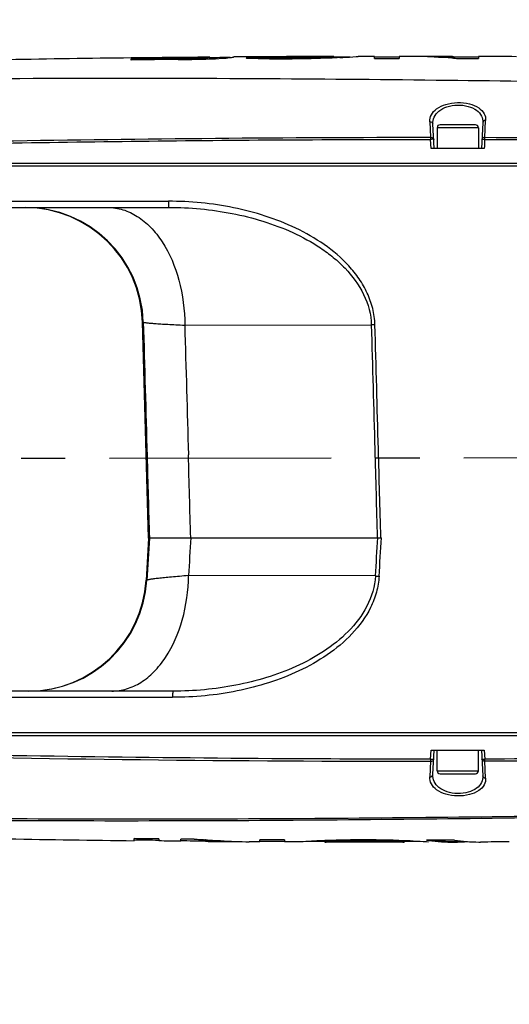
# Model space of a CAD drawing. Header units: millimetres. Extents: x 5828 to 6704, y 123 to 421.
# Tile 102 of 145: x 6561.51 to 6565.65, y 231.55 to 239.89. Entities that reach past the tile are written whole.
import ezdxf

# ---------------------------------------------------------------- set-up
doc = ezdxf.new("R2010")
doc.units = ezdxf.units.MM
doc.linetypes.add('CENTER', pattern=[0.6, 0.375, -0.075, 0.075, -0.075])
for name, color, linetype in [('中心线', 7, 'Continuous'), ('外形图', 7, 'Continuous'), ('尺寸标注', 7, 'Continuous'), ('运动范围', 7, 'Continuous')]:
    doc.layers.add(name, color=color, linetype=linetype)
doc.styles.add('微软雅黑', font='msyh.ttc', dxfattribs={"height": 1.5})
doc.dimstyles.new('尺寸标注_1_20比例', dxfattribs={"dimtxt": 1.5, "dimasz": 1.25, "dimexe": 0.5, "dimexo": 0.4, "dimgap": 0.5, "dimtad": 1, "dimdec": 1, "dimlfac": 20, "dimdsep": 46, "dimtxsty": '微软雅黑', "dimcen": 0.09, "dimadec": 0, "dimazin": 0, "dimtp": 0.01, "dimtm": 0.01, "dimtfac": 1, "dimtdec": 1, "dimtofl": 0, "dimtmove": 0, "dimatfit": 3, "dimfxl": 1, "dimtolj": 1, "dimarcsym": 0})

# ---------------------------------------------------------------- blocks, each defined once
blk = doc.blocks.new('*D1116')
at = {"layer": 'Defpoints', "color": 0}
for p in [(6584.311, 246.3126), (6624.6766, 244.0809), (6580.2667, 236.2503), (6631.9232, 236.2503), (6532.269, 236.1435)]:
    blk.add_point(p, dxfattribs=at)
at = {"layer": '尺寸标注', "color": 0, "lineweight": -2}
blk.add_arc((6579.9508, 236.1946), 11.0175, 16.50404, 173.55736, dxfattribs=at)
at = {"layer": '尺寸标注', "color": 0}
for points in [[(6590.3116, 239.2767), (6590.7172, 239.3722), (6590.8009, 238.1077)], [(6568.7949, 237.4424), (6569.2109, 237.4192), (6568.9333, 236.1828)]]:
    blk.add_solid(points, dxfattribs=at)
at = {"layer": '尺寸标注', "color": 0, "insert": (6578.8726, 248.4438), "char_height": 1.5, "attachment_point": 5, "rotation": 5.0307, "style": '微软雅黑'}
blk.add_mtext('\\A1;-\\A1;170%%d', dxfattribs=at)
blk = doc.blocks.new('*D1117')
at = {"layer": 'Defpoints', "color": 0}
for p in [(6580.2667, 236.2503), (6631.9232, 236.2503), (6532.269, 236.1435), (6624.6766, 228.4196), (6574.1823, 226.4549)]:
    blk.add_point(p, dxfattribs=at)
at = {"layer": '尺寸标注', "color": 0, "lineweight": -2}
blk.add_arc((6580.5787, 236.1952), 11.6528, 186.21047, 343.85092, dxfattribs=at)
at = {"layer": '尺寸标注', "color": 0}
for points in [[(6569.2023, 234.946), (6568.7862, 234.9232), (6568.9259, 236.1828)], [(6591.9747, 232.907), (6591.5688, 233.0013), (6592.0545, 234.1718)]]:
    blk.add_solid(points, dxfattribs=at)
at = {"layer": '尺寸标注', "color": 0, "insert": (6579.6801, 225.8605), "char_height": 1.5, "attachment_point": 5, "rotation": 355.0307, "style": '微软雅黑'}
blk.add_mtext('\\A1;+\\A1;170%%d', dxfattribs=at)

msp = doc.modelspace()

# ---------------------------------------------------------------- linework, layer by layer
at = {"layer": '中心线', "linetype": 'CENTER', "ltscale": 5}
msp.add_line((6532.269, 236.1435), (6631.9232, 236.2503), dxfattribs=at)
at = {"layer": '外形图', "color": 7, "linetype": 'Continuous'}
for p, q in [((6562.4851, 239.5675), (6562.4505, 239.567)), ((6563.0607, 239.5633), (6563.0607, 239.5684)), ((6563.1165, 239.568), (6563.1165, 239.573)), ((6563.3193, 239.5752), (6563.3193, 239.5752)), ((6563.3193, 239.5752), (6563.3194, 239.5752)), ((6563.4286, 239.5759), (6563.3194, 239.5752)), ((6563.4239, 239.5664), (6563.4286, 239.5662)), ((6563.5643, 239.5678), (6563.5643, 239.5728)), ((6563.5689, 239.5726), (6563.5643, 239.5728)), ((6563.5643, 239.5678), (6563.5689, 239.5676)), ((6563.5689, 239.5676), (6563.5689, 239.5726)), ((6563.8157, 239.5651), (6563.8157, 239.5701)), ((6564.069, 239.5698), (6564.069, 239.5748)), ((6564.1679, 239.5792), (6564.1569, 239.5786)), ((6564.1679, 239.5742), (6564.1569, 239.5736)), ((6564.1679, 239.5742), (6564.1679, 239.5792)), ((6564.1679, 239.5792), (6564.1679, 239.5791)), ((6564.1679, 239.5741), (6564.1679, 239.5741)), ((6564.3572, 239.5782), (6564.3746, 239.5796)), ((6564.3746, 239.5796), (6564.3746, 239.5796)), ((6564.5115, 239.5618), (6564.5115, 239.5797)), ((6564.7212, 239.5748), (6564.6512, 239.5748)), ((6564.7212, 239.5798), (6564.7212, 239.5619)), ((6564.8054, 239.5798), (6564.7212, 239.5798)), ((6565.0528, 239.5745), (6565.018, 239.5746)), ((6565.0527, 239.5733), (6565.0596, 239.5729)), ((6565.0527, 239.5732), (6565.0596, 239.5729)), ((6565.1812, 239.5726), (6565.1812, 239.5776)), ((6565.277, 239.574), (6565.1812, 239.5743)), ((6565.277, 239.5741), (6565.251, 239.5741)), ((6565.3909, 239.5787), (6565.3909, 239.5609)), ((6562.4508, 239.5492), (6562.4508, 239.5595)), ((6562.8458, 239.5587), (6562.4508, 239.5545)), ((6562.8505, 239.5535), (6562.4508, 239.5492)), ((6562.8503, 239.5638), (6562.8456, 239.5637)), ((6562.8458, 239.5587), (6562.8458, 239.5637)), ((6562.8504, 239.5588), (6562.8458, 239.5587)), ((6565.1806, 239.5648), (6565.1866, 239.5644)), ((6565.1806, 239.5648), (6565.1866, 239.5644)), ((6564.9803, 239.0265), (6564.9871, 238.8948)), ((6565.0167, 238.8003), (6565.0058, 239.0074)), ((6565.3667, 239.0003), (6565.0667, 239.0003)), ((6565.4281, 239.0181), (6565.4167, 238.8003)), ((6565.4451, 238.894), (6565.4526, 239.0374)), ((6565.0417, 238.9753), (6565.0417, 238.8003)), ((6565.3917, 238.9753), (6565.0417, 238.9753)), ((6565.3917, 238.9753), (6565.3917, 238.8003)), ((6564.9907, 238.8003), (6564.9867, 238.8766)), ((6565.4408, 238.8003), (6564.9907, 238.8003)), ((6572.215, 238.6503), (6557.0658, 238.6503)), ((6557.0669, 238.6763), (6570.7922, 238.6763)), ((6557.0542, 238.3514), (6562.7669, 238.3521)), ((6559.518, 238.3003), (6562.7696, 238.3003)), ((6562.5988, 235.4984), (6562.5477, 237.3282)), ((6562.5541, 237.3282), (6562.5477, 237.3282)), ((6562.9054, 237.302), (6564.4843, 237.3043)), ((6562.5988, 235.4984), (6562.5772, 235.1401)), ((6562.5988, 235.4984), (6562.6055, 235.4984)), ((6562.9562, 235.5003), (6564.5701, 235.5003)), ((6564.5196, 235.1769), (6562.9375, 235.1797)), ((6562.5772, 235.1401), (6562.5836, 235.1401)), ((6559.3, 234.1485), (6562.8023, 234.1485)), ((6562.8049, 234.2003), (6559.3044, 234.2003)), ((6557.0658, 233.8503), (6572.2168, 233.8503)), ((6557.0669, 233.8242), (6570.7922, 233.8242)), ((6564.9867, 233.6239), (6564.9907, 233.7003)), ((6564.9907, 233.7003), (6565.4408, 233.7003)), ((6565.0058, 233.4932), (6565.0167, 233.7003)), ((6565.0417, 233.5253), (6565.0417, 233.7003)), ((6565.3917, 233.5253), (6565.3917, 233.7003)), ((6565.4167, 233.7003), (6565.4281, 233.4825)), ((6565.4408, 233.7003), (6565.4447, 233.6247)), ((6564.9871, 233.6058), (6564.9803, 233.474)), ((6565.4526, 233.4632), (6565.4451, 233.6065)), ((6565.0417, 233.5253), (6565.3917, 233.5253)), ((6565.0667, 233.5003), (6565.3667, 233.5003)), ((6562.4768, 232.9332), (6562.4768, 232.9506)), ((6562.685, 232.9483), (6562.685, 232.9309)), ((6562.8712, 232.929), (6562.8712, 232.9464)), ((6563.0815, 232.9413), (6563.0755, 232.9417)), ((6563.0815, 232.9412), (6563.0755, 232.9417)), ((6563.0808, 232.9337), (6563.0808, 232.9287)), ((6563.2084, 232.9323), (6563.2008, 232.9327)), ((6563.2084, 232.9322), (6563.2008, 232.9327)), ((6563.2044, 232.9262), (6563.2084, 232.9262)), ((6563.2044, 232.9262), (6563.2084, 232.9262)), ((6563.4557, 232.9245), (6563.4518, 232.9245)), ((6563.5409, 232.924), (6563.4557, 232.9245)), ((6563.5409, 232.924), (6563.5409, 232.9414)), ((6563.7505, 232.9404), (6563.7505, 232.9229)), ((6563.9082, 232.9237), (6563.8863, 232.9223)), ((6563.8925, 232.9227), (6563.8865, 232.9223)), ((6564.0923, 232.9266), (6563.9585, 232.927)), ((6564.0942, 232.934), (6564.0918, 232.9339)), ((6564.0922, 232.9266), (6564.1028, 232.9271)), ((6564.0922, 232.9266), (6564.0922, 232.9216)), ((6564.0923, 232.9266), (6564.0922, 232.9266)), ((6564.0923, 232.9216), (6564.1028, 232.9221)), ((6564.0923, 232.9216), (6564.0923, 232.9216)), ((6564.0923, 232.9216), (6564.0923, 232.9216)), ((6564.1914, 232.9307), (6564.1914, 232.9256)), ((6564.4284, 232.9338), (6564.4284, 232.9288)), ((6564.6631, 232.9301), (6564.6631, 232.9251)), ((6564.7519, 232.9263), (6564.763, 232.9257)), ((6564.7519, 232.9213), (6564.763, 232.9207)), ((6564.8979, 232.9258), (6564.763, 232.9257)), ((6564.8317, 232.9258), (6564.763, 232.9257)), ((6564.763, 232.9257), (6564.763, 232.9207)), ((6564.763, 232.9257), (6564.763, 232.9257)), ((6564.763, 232.9207), (6564.763, 232.9207)), ((6564.9518, 232.9222), (6564.9507, 232.9223)), ((6564.9695, 232.9209), (6564.9518, 232.9222)), ((6564.9695, 232.9209), (6564.9695, 232.9209)), ((6565.1856, 232.9213), (6565.1867, 232.9213)), ((6565.1856, 232.9213), (6565.1867, 232.9213)), ((6565.1879, 232.9385), (6565.1863, 232.9387)), ((6565.1879, 232.9385), (6565.1863, 232.9387))]:
    msp.add_line(p, q, dxfattribs=at)
for centre, radius, start, end in [((6564.3484, 78.3432), 161.235, 90.674451, 91.044346), ((6564.5003, 66.0437), 173.5348, 90.544798, 90.665373), ((6564.5122, 65.158), 174.4162, 90.401511, 90.458557), ((6563.8556, 231.5544), 8.0237, 92.7499, 93.08448), ((6564.6343, 48.6008), 190.9789, 90.245608, 90.361735), ((6563.7781, 247.4569), 7.8985, 267.46407, 270.27294), ((6563.8557, 231.5522), 8.0259, 92.08086, 92.74992), ((6563.8557, 231.5515), 8.0216, 92.082, 92.67704), ((6563.7738, 247.6214), 8.0514, 268.5416, 270.29834), ((6563.7737, 247.6082), 8.0432, 268.54113, 270.29966), ((6563.7977, 247.4965), 7.9264, 270.13068, 271.96196), ((6563.7974, 247.4929), 7.9278, 270.13238, 271.96334), ((6563.8109, 246.5503), 6.9803, 272.11944, 272.84147), ((6563.8121, 246.5116), 6.9466, 272.11935, 272.84478), ((6564.6584, 44.3493), 195.2255, 90.104083, 90.143962), ((6564.6581, 44.4455), 195.1294, 90.10391, 90.143941), ((6563.7664, 247.6655), 8.1089, 273.19531, 273.37665), ((6563.8131, 246.8987), 7.3407, 273.36565, 274.2505), ((6564.803, 234.8012), 4.7786, 87.00374, 89.97047), ((6565.045, 234.7608), 4.8187, 89.90769, 91.35991), ((6564.8023, 234.7886), 4.7912, 85.47111, 86.92145), ((6562.6896, 256.1474), 16.5844, 270.5554, 270.69057), ((6562.6897, 256.0964), 16.5384, 270.5566, 270.69195), ((6563.0004, 240.8143), 1.2524, 272.75979, 273.41314), ((6565.0667, 238.9753), 0.025, 90, 180), ((6565.3667, 238.9753), 0.025, 0, 90), ((6561.5547, 237.3005), 0.9998, 1.58912, 89.98904), ((6561.5481, 237.3003), 1, 1.6, 89.61314), ((6239.4699, 227.0284), 323.5964, 1.500185, 1.624864), ((6633.2011, 230.9548), 70.3911, 176.297605, 176.558972), ((6561.579, 235.2003), 1, 270.38587, 356.55), ((6561.5856, 235.2001), 0.9998, 270.01045, 356.56129), ((6565.0102, 454.9036), 221.2975, 268.721407, 269.994013), ((6565.0667, 233.5253), 0.025, 180, 270), ((6565.3667, 233.5253), 0.025, 270, 0), ((6564.3516, 394.3527), 161.4304, 268.955805, 269.334575), ((6564.5758, 414.7749), 181.8488, 269.462913, 269.528981), ((6563.482, 237.6953), 4.7709, 265.18457, 266.62147), ((6564.5758, 414.7749), 181.8488, 269.567922, 269.578726), ((6563.4814, 237.685), 4.7606, 266.7125, 269.64418), ((6563.2405, 237.7216), 4.7956, 269.61568, 271.01672), ((6564.626, 422.2277), 189.3019, 269.671572, 269.735025), ((6564.3568, 226.4876), 6.4517, 93.1534, 93.98764), ((6564.3438, 226.6945), 6.2445, 92.31311, 93.13869), ((6564.4063, 226.4043), 6.5299, 91.88575, 92.66383), ((6564.407, 226.3774), 6.5518, 91.88525, 92.661), ((6564.4024, 226.0513), 6.8825, 89.78303, 91.7562), ((6564.4023, 226.0477), 6.8812, 89.78229, 91.75583), ((6564.4385, 225.2394), 7.7005, 87.20509, 90.07482), ((6564.4349, 225.9376), 6.9963, 88.13091, 90.05274), ((6564.4349, 225.9277), 7.0011, 88.13213, 90.05263), ((6564.3891, 225.4899), 7.4453, 87.20705, 87.8914), ((6564.3883, 225.4617), 7.4685, 87.20964, 87.89206), ((6564.3807, 224.7205), 8.2216, 86.80133, 86.97927), ((6564.4436, 225.7745), 7.1658, 85.93893, 86.83282), ((6565.1857, 234.5191), 1.598, 261.57999, 262.2892), ((6565.1827, 234.4948), 1.5735, 262.27968, 270.10739), ((6565.1826, 234.4966), 1.5703, 263.016, 270.11175), ((6564.6823, 462.8229), 229.8974, 270.125447, 270.15288), ((6565.1821, 234.4865), 1.5653, 270.168, 274.35725), ((6565.4056, 234.3584), 1.4366, 261.28062, 269.54562), ((6565.4049, 234.3421), 1.4202, 269.57146, 270.18061)]:
    msp.add_arc(centre, radius, start, end, dxfattribs=at)
for points in [[(6563.1165, 239.573), (6563.0278, 239.5723), (6562.939, 239.5716), (6562.8503, 239.5707)], [(6564.1679, 239.5792), (6564.0505, 239.5789), (6563.9331, 239.5785), (6563.8157, 239.578)], [(6564.5115, 239.5797), (6564.4659, 239.5797), (6564.4202, 239.5796), (6564.3746, 239.5796)], [(6564.6512, 239.5748), (6564.6046, 239.5748), (6564.5581, 239.5748), (6564.5115, 239.5747)], [(6565.3909, 239.5737), (6565.3529, 239.5738), (6565.315, 239.574), (6565.277, 239.5741)], [(6565.7147, 239.5775), (6565.6068, 239.578), (6565.4988, 239.5784), (6565.3909, 239.5787)], [(6564.5115, 239.5618), (6564.5814, 239.5619), (6564.6513, 239.5619), (6564.7212, 239.5619)], [(6565.277, 239.5613), (6565.315, 239.5612), (6565.3529, 239.5611), (6565.3909, 239.5609)], [(6565.4434, 238.8759), (6565.444, 238.8507), (6565.4421, 238.8255), (6565.4408, 238.8003)], [(6562.5541, 237.3282), (6562.565, 236.9499), (6562.5757, 236.5716), (6562.5863, 236.1933)], [(6562.9049, 237.3021), (6562.9156, 236.9361), (6562.926, 236.5701), (6562.9362, 236.2041)], [(6564.4847, 237.3043), (6564.4947, 236.9528), (6564.5045, 236.6014), (6564.5142, 236.2499)], [(6564.5445, 236.2503), (6564.5349, 236.602), (6564.5251, 236.9537), (6564.5151, 237.3054)], [(6564.5142, 236.2499), (6564.5211, 236), (6564.528, 235.7501), (6564.5347, 235.5003)], [(6564.5651, 235.5003), (6564.5584, 235.7503), (6564.5515, 236.0003), (6564.5445, 236.2503)], [(6562.5863, 236.1933), (6562.5927, 235.962), (6562.5992, 235.7307), (6562.6055, 235.4995)], [(6562.6055, 235.4984), (6562.5982, 235.379), (6562.5909, 235.2595), (6562.5836, 235.1401)], [(6564.5202, 235.1768), (6564.5267, 235.2846), (6564.5332, 235.3925), (6564.5396, 235.5003)], [(6564.5505, 235.1748), (6564.5571, 235.2833), (6564.5636, 235.3918), (6564.5701, 235.5003)], [(6562.6849, 232.9359), (6562.6155, 232.9366), (6562.5462, 232.9373), (6562.4768, 232.9382)], [(6562.8711, 232.929), (6562.8091, 232.9296), (6562.747, 232.9302), (6562.6849, 232.9309)], [(6562.9851, 232.9454), (6562.9471, 232.9457), (6562.9091, 232.946), (6562.8712, 232.9464)], [(6563.122, 232.9321), (6563.1083, 232.9324), (6563.0946, 232.9333), (6563.0808, 232.9337)], [(6563.1632, 232.9321), (6563.1495, 232.9322), (6563.1357, 232.9318), (6563.122, 232.9321)], [(6563.2044, 232.9312), (6563.1907, 232.9313), (6563.1769, 232.932), (6563.1632, 232.9321)], [(6563.8862, 232.9223), (6563.841, 232.9225), (6563.7957, 232.9227), (6563.7505, 232.9229)], [(6564.4284, 232.9209), (6564.3164, 232.921), (6564.2043, 232.9213), (6564.0923, 232.9216)], [(6564.763, 232.9207), (6564.6515, 232.9207), (6564.5399, 232.9208), (6564.4284, 232.9209)], [(6565.1863, 232.9387), (6565.1081, 232.9385), (6565.0299, 232.9384), (6564.9517, 232.9383)], [(6565.6527, 232.9228), (6565.5716, 232.9224), (6565.4905, 232.9221), (6565.4093, 232.9219)]]:
    msp.add_open_spline(points, degree=3, dxfattribs=at)
for points, knots in [([(6563.0607, 239.5684), (6563.0488, 239.5678), (6562.9917, 239.5656), (6562.9346, 239.5647), (6562.8895, 239.5642)], [0, 0, 0, 0, 0.209801, 1, 1, 1, 1]), ([(6563.1165, 239.573), (6563.1119, 239.572), (6563.0932, 239.5704), (6563.0747, 239.569), (6563.0607, 239.5684)], [0, 0, 0, 0, 0.253467, 1, 1, 1, 1]), ([(6563.1165, 239.5681), (6563.1128, 239.5672), (6563.099, 239.5659), (6563.0851, 239.5647), (6563.075, 239.5641)], [0, 0, 0, 0, 0.270024, 1, 1, 1, 1]), ([(6563.1086, 239.5583), (6563.1464, 239.5595), (6563.2061, 239.562), (6563.2656, 239.5669), (6563.2873, 239.5696)], [0, 0, 0, 0, 0.63417, 1, 1, 1, 1]), ([(6563.2873, 239.5696), (6563.2918, 239.5701), (6563.3022, 239.5716), (6563.3126, 239.5732), (6563.3183, 239.5748)], [0, 0, 0, 0, 0.433525, 1, 1, 1, 1]), ([(6563.3183, 239.5748), (6563.3185, 239.5749), (6563.3188, 239.575), (6563.3193, 239.5751), (6563.3193, 239.5752)], [0, 0, 0, 0, 0.753129, 1, 1, 1, 1]), ([(6564.2184, 239.5692), (6564.1897, 239.5677), (6564.0556, 239.5614), (6563.9213, 239.559), (6563.8157, 239.5586)], [0, 0, 0, 0, 0.214242, 1, 1, 1, 1]), ([(6565.1812, 239.5776), (6565.1705, 239.5779), (6565.1438, 239.5793), (6565.101, 239.5786), (6565.0688, 239.5795), (6565.0528, 239.5795)], [0, 0, 0, 0, 0.250069, 0.625022, 1, 1, 1, 1]), ([(6565.0528, 239.5745), (6565.0635, 239.5745), (6565.0902, 239.5737), (6565.1331, 239.5745), (6565.1652, 239.5731), (6565.1812, 239.5726)], [0, 0, 0, 0, 0.249988, 0.624949, 1, 1, 1, 1]), ([(6562.8458, 239.5637), (6562.8129, 239.5634), (6562.7553, 239.5619), (6562.673, 239.5613), (6562.5742, 239.5622), (6562.5001, 239.5601), (6562.4508, 239.5595)], [0, 0, 0, 0, 0.250004, 0.437498, 0.625003, 1, 1, 1, 1]), ([(6562.8502, 239.5535), (6562.8721, 239.5537), (6562.9582, 239.5546), (6563.0444, 239.5561), (6563.1086, 239.5583)], [0, 0, 0, 0, 0.254036, 1, 1, 1, 1]), ([(6563.0607, 239.5634), (6563.0488, 239.5628), (6562.9917, 239.5606), (6562.9346, 239.5597), (6562.8895, 239.5592)], [0, 0, 0, 0, 0.209801, 1, 1, 1, 1]), ([(6565.1866, 239.5644), (6565.1926, 239.5639), (6565.2227, 239.5619), (6565.2529, 239.5613), (6565.277, 239.5613)], [0, 0, 0, 0, 0.200355, 1, 1, 1, 1]), ([(6572.0667, 239.0968), (6571.1509, 239.1867), (6569.7775, 239.2727), (6567.9408, 239.3314), (6566.5453, 239.3577), (6565.1025, 239.3772), (6562.9378, 239.3974), (6561.251, 239.3941), (6560.0667, 239.3775)], [0, 0, 0, 0, 0.229904, 0.343574, 0.459126, 0.578614, 0.704076, 1, 1, 1, 1]), ([(6564.9803, 239.0265), (6564.9793, 239.0464), (6564.9889, 239.0903), (6565.0398, 239.1435), (6565.1186, 239.1786), (6565.2146, 239.1922), (6565.311, 239.1824), (6565.3911, 239.151), (6565.4438, 239.1002), (6565.4537, 239.0568), (6565.4526, 239.0374)], [0, 0, 0, 0, 0.095182, 0.203768, 0.340146, 0.501297, 0.663004, 0.799675, 0.906793, 1, 1, 1, 1]), ([(6565.0058, 239.0074), (6565.0048, 239.0269), (6565.0125, 239.0692), (6565.057, 239.1226), (6565.1281, 239.1581), (6565.2149, 239.172), (6565.3023, 239.1621), (6565.3748, 239.1301), (6565.4211, 239.079), (6565.4291, 239.0372), (6565.4281, 239.0181)], [0, 0, 0, 0, 0.100721, 0.211282, 0.345293, 0.501559, 0.658209, 0.792245, 0.901215, 1, 1, 1, 1]), ([(6564.9803, 239.0265), (6564.9865, 239.0267), (6564.9986, 239.0239), (6565.0055, 239.0127), (6565.0058, 239.0074)], [0, 0, 0, 0, 0.53499, 1, 1, 1, 1]), ([(6565.4526, 239.0374), (6565.4467, 239.0374), (6565.435, 239.0343), (6565.4284, 239.0233), (6565.4281, 239.0181)], [0, 0, 0, 0, 0.530748, 1, 1, 1, 1]), ([(6560.0719, 238.8211), (6560.8905, 238.8382), (6562.1188, 238.8592), (6563.7572, 238.8743), (6564.5768, 238.8765), (6564.9867, 238.8766)], [0, 0, 0, 0, 0.499728, 0.749813, 1, 1, 1, 1]), ([(6560.0722, 238.8393), (6560.4956, 238.8482), (6562.1337, 238.8792), (6563.7721, 238.895), (6564.9871, 238.8944)], [0, 0, 0, 0, 0.258451, 1, 1, 1, 1]), ([(6564.9871, 238.8948), (6564.987, 238.8936), (6564.9868, 238.8876), (6564.9867, 238.8817), (6564.9867, 238.877)], [0, 0, 0, 0, 0.204988, 1, 1, 1, 1]), ([(6565.0127, 238.8768), (6565.0127, 238.877), (6565.0117, 238.877), (6565.0105, 238.8772), (6565.0079, 238.8772), (6565.0033, 238.8773), (6564.9961, 238.8771), (6564.99, 238.8768), (6564.9867, 238.8766)], [0, 0, 0, 0, 0.021547, 0.079314, 0.172089, 0.296637, 0.621502, 1, 1, 1, 1]), ([(6564.9871, 238.8948), (6564.9932, 238.895), (6565.0051, 238.8926), (6565.0124, 238.8819), (6565.0127, 238.8768)], [0, 0, 0, 0, 0.544734, 1, 1, 1, 1]), ([(6565.4451, 238.894), (6565.4392, 238.8941), (6565.4278, 238.8914), (6565.4209, 238.881), (6565.4206, 238.876)], [0, 0, 0, 0, 0.543775, 1, 1, 1, 1]), ([(6565.4434, 238.8759), (6565.4405, 238.8761), (6565.4351, 238.8763), (6565.4287, 238.8764), (6565.4247, 238.8764), (6565.4225, 238.8764), (6565.4215, 238.8762), (6565.4207, 238.8762), (6565.4206, 238.876)], [0, 0, 0, 0, 0.387525, 0.710248, 0.832553, 0.923066, 0.97916, 1, 1, 1, 1]), ([(6565.4447, 238.8762), (6565.4447, 238.8779), (6565.4448, 238.8838), (6565.4449, 238.8898), (6565.4451, 238.894)], [0, 0, 0, 0, 0.284262, 1, 1, 1, 1]), ([(6565.4447, 238.8758), (6565.8908, 238.8747), (6566.783, 238.8674), (6567.8982, 238.8497), (6568.7903, 238.825), (6569.459, 238.7965), (6570.1271, 238.7529), (6570.5709, 238.7048), (6570.7922, 238.6763)], [0, 0, 0, 0, 0.249941, 0.499933, 0.624943, 0.749958, 0.874978, 1, 1, 1, 1]), ([(6565.4451, 238.8942), (6565.9607, 238.8926), (6566.9488, 238.884), (6568.3615, 238.8591), (6569.6304, 238.812), (6570.4256, 238.744), (6570.7947, 238.694)], [0, 0, 0, 0, 0.288797, 0.553477, 0.791345, 1, 1, 1, 1]), ([(6564.5151, 237.3054), (6564.5147, 237.3517), (6564.5008, 237.4444), (6564.4537, 237.5759), (6564.3841, 237.697), (6564.2677, 237.8416), (6564.0898, 237.9925), (6563.8478, 238.1303), (6563.5888, 238.2321), (6563.3195, 238.302), (6563.0446, 238.343), (6562.8594, 238.3527), (6562.7669, 238.352)], [0, 0, 0, 0, 0.062575, 0.125206, 0.187749, 0.250359, 0.375199, 0.50012, 0.625085, 0.750044, 0.875038, 1, 1, 1, 1]), ([(6562.7669, 238.3521), (6562.7669, 238.3455), (6562.767, 238.3334), (6562.7675, 238.319), (6562.7681, 238.3098), (6562.7685, 238.3047), (6562.769, 238.3022), (6562.7693, 238.3003), (6562.7697, 238.3003)], [0, 0, 0, 0, 0.377695, 0.701056, 0.825861, 0.919329, 0.977618, 1, 1, 1, 1]), ([(6562.255, 238.2996), (6562.2977, 238.2997), (6562.3857, 238.2861), (6562.5098, 238.2269), (6562.6227, 238.1324), (6562.7582, 237.9588), (6562.8744, 237.6776), (6562.9052, 237.4305), (6562.9054, 237.302)], [0, 0, 0, 0, 0.098181, 0.201175, 0.312498, 0.433883, 0.704559, 1, 1, 1, 1]), ([(6562.7697, 238.3), (6562.9492, 238.3002), (6563.2196, 238.2753), (6563.5686, 238.1883), (6563.8215, 238.093), (6564.0196, 237.9851), (6564.1646, 237.8778), (6564.3601, 237.6995), (6564.4841, 237.4807), (6564.4843, 237.3043)], [0, 0, 0, 0, 0.250909, 0.3765, 0.502103, 0.62769, 0.690519, 0.753447, 1, 1, 1, 1]), ([(6562.5541, 237.3282), (6562.5549, 237.3275), (6562.5578, 237.3266), (6562.5633, 237.3253), (6562.5716, 237.324), (6562.5879, 237.3218), (6562.615, 237.3192), (6562.655, 237.316), (6562.7048, 237.3126), (6562.7639, 237.3091), (6562.8317, 237.3056), (6562.8797, 237.3033), (6562.9049, 237.3021)], [0, 0, 0, 0, 0.008806, 0.024997, 0.048762, 0.080114, 0.165331, 0.279703, 0.422037, 0.590827, 0.784311, 1, 1, 1, 1]), ([(6564.5151, 237.3054), (6564.5124, 237.3053), (6564.5022, 237.305), (6564.4921, 237.3046), (6564.4847, 237.3043)], [0, 0, 0, 0, 0.271116, 1, 1, 1, 1]), ([(6562.6055, 235.4984), (6562.6055, 235.4983), (6562.6056, 235.4992), (6562.6055, 235.4993), (6562.6055, 235.4996)], [0, 0, 0, 0, 0.231406, 1, 1, 1, 1]), ([(6562.6056, 235.4995), (6562.6085, 235.5001), (6562.6179, 235.4999), (6562.6372, 235.5004), (6562.6672, 235.5001), (6562.7072, 235.5001), (6562.7571, 235.5001), (6562.8414, 235.5001), (6562.9091, 235.5001), (6562.9569, 235.5002)], [0, 0, 0, 0, 0.024695, 0.080013, 0.165398, 0.27993, 0.422359, 0.591122, 1, 1, 1, 1]), ([(6562.2876, 234.2011), (6562.3297, 234.2011), (6562.4165, 234.2143), (6562.5392, 234.272), (6562.6511, 234.3643), (6562.7858, 234.5341), (6562.9029, 234.81), (6562.9357, 235.0531), (6562.9375, 235.1797)], [0, 0, 0, 0, 0.098364, 0.201449, 0.312733, 0.433972, 0.704318, 1, 1, 1, 1]), ([(6562.9369, 235.1798), (6562.9115, 235.1777), (6562.8633, 235.1737), (6562.7952, 235.1678), (6562.7357, 235.1623), (6562.6855, 235.157), (6562.6452, 235.1522), (6562.6179, 235.1483), (6562.6014, 235.1455), (6562.593, 235.1438), (6562.5873, 235.1422), (6562.5844, 235.1409), (6562.5836, 235.1401)], [0, 0, 0, 0, 0.214701, 0.407561, 0.57603, 0.718293, 0.832858, 0.91845, 0.950038, 0.974085, 0.990637, 1, 1, 1, 1]), ([(6564.5505, 235.1748), (6564.5478, 235.1289), (6564.5322, 235.0376), (6564.4657, 234.8655), (6564.3282, 234.6774), (6564.1151, 234.501), (6563.8743, 234.3658), (6563.617, 234.2664), (6563.2616, 234.1745), (6562.9855, 234.1483), (6562.8023, 234.1485)], [0, 0, 0, 0, 0.062628, 0.125268, 0.250168, 0.3751, 0.500099, 0.625149, 0.750172, 1, 1, 1, 1]), ([(6564.5196, 235.1769), (6564.5152, 235.0881), (6564.4603, 234.9119), (6564.2957, 234.6977), (6564.0848, 234.5306), (6563.8486, 234.4035), (6563.5974, 234.3102), (6563.2512, 234.2247), (6562.983, 234.2004), (6562.805, 234.2006)], [0, 0, 0, 0, 0.124796, 0.249805, 0.374823, 0.4999, 0.624993, 0.750068, 1, 1, 1, 1]), ([(6564.5202, 235.1768), (6564.5224, 235.1767), (6564.5325, 235.1759), (6564.5426, 235.1752), (6564.5505, 235.1748)], [0, 0, 0, 0, 0.221812, 1, 1, 1, 1]), ([(6562.805, 234.2003), (6562.8047, 234.2003), (6562.8044, 234.1983), (6562.8038, 234.1959), (6562.8034, 234.1908), (6562.8028, 234.1816), (6562.8024, 234.1672), (6562.8023, 234.155), (6562.8023, 234.1485)], [0, 0, 0, 0, 0.022007, 0.079977, 0.173184, 0.297864, 0.621611, 1, 1, 1, 1]), ([(6570.7922, 233.8242), (6570.35, 233.7655), (6569.4592, 233.6962), (6568.1213, 233.6545), (6566.783, 233.6332), (6565.8908, 233.6258), (6565.4447, 233.6247)], [0, 0, 0, 0, 0.250002, 0.500035, 0.750043, 1, 1, 1, 1]), ([(6570.7947, 233.8065), (6570.4256, 233.7566), (6569.6304, 233.6885), (6568.3615, 233.6414), (6566.9488, 233.6165), (6565.9607, 233.608), (6565.4451, 233.6063)], [0, 0, 0, 0, 0.208655, 0.446524, 0.711204, 1, 1, 1, 1]), ([(6564.9867, 233.6239), (6564.5768, 233.6239), (6562.9384, 233.6288), (6561.3001, 233.6537), (6560.0719, 233.6794)], [0, 0, 0, 0, 0.250188, 1, 1, 1, 1]), ([(6564.9867, 233.6239), (6564.99, 233.6237), (6564.9961, 233.6235), (6565.0033, 233.6233), (6565.0079, 233.6233), (6565.0105, 233.6233), (6565.0117, 233.6235), (6565.0127, 233.6236), (6565.0127, 233.6238)], [0, 0, 0, 0, 0.378491, 0.703352, 0.827901, 0.920678, 0.978449, 1, 1, 1, 1]), ([(6564.9867, 233.6235), (6564.9867, 233.6219), (6564.9868, 233.6159), (6564.9869, 233.61), (6564.9871, 233.6058)], [0, 0, 0, 0, 0.284143, 1, 1, 1, 1]), ([(6564.9871, 233.6058), (6564.9932, 233.6055), (6565.0051, 233.6079), (6565.0124, 233.6187), (6565.0127, 233.6238)], [0, 0, 0, 0, 0.54502, 1, 1, 1, 1]), ([(6565.4206, 233.6245), (6565.4207, 233.6244), (6565.4216, 233.6243), (6565.4227, 233.6242), (6565.425, 233.6241), (6565.4292, 233.6241), (6565.436, 233.6243), (6565.4416, 233.6245), (6565.4447, 233.6247)], [0, 0, 0, 0, 0.020978, 0.077657, 0.168978, 0.292046, 0.615824, 1, 1, 1, 1]), ([(6565.4451, 233.6065), (6565.4392, 233.6065), (6565.4278, 233.6091), (6565.4209, 233.6196), (6565.4206, 233.6245)], [0, 0, 0, 0, 0.543966, 1, 1, 1, 1]), ([(6565.4451, 233.6065), (6565.445, 233.6077), (6565.4448, 233.6137), (6565.4447, 233.6196), (6565.4447, 233.6244)], [0, 0, 0, 0, 0.204752, 1, 1, 1, 1]), ([(6564.9803, 233.474), (6564.9865, 233.4738), (6564.9986, 233.4767), (6565.0055, 233.4878), (6565.0058, 233.4932)], [0, 0, 0, 0, 0.534993, 1, 1, 1, 1]), ([(6565.4281, 233.4825), (6565.4291, 233.4633), (6565.4212, 233.4217), (6565.375, 233.3706), (6565.3027, 233.3386), (6565.2154, 233.3285), (6565.1285, 233.3423), (6565.0572, 233.3778), (6565.0126, 233.4312), (6565.0048, 233.4736), (6565.0058, 233.4932)], [0, 0, 0, 0, 0.098556, 0.207277, 0.341066, 0.497562, 0.65394, 0.788274, 0.899089, 1, 1, 1, 1]), ([(6565.4526, 233.4632), (6565.4467, 233.4632), (6565.435, 233.4663), (6565.4284, 233.4772), (6565.4281, 233.4825)], [0, 0, 0, 0, 0.530742, 1, 1, 1, 1]), ([(6560.0723, 233.1349), (6561.0714, 233.1202), (6562.5707, 233.1138), (6564.5699, 233.1261), (6566.0702, 233.1443), (6567.5709, 233.1686), (6569.0716, 233.2104), (6570.5712, 233.2866), (6571.569, 233.3695), (6572.0667, 233.4221)], [0, 0, 0, 0, 0.249745, 0.374703, 0.499706, 0.624747, 0.749818, 0.874904, 1, 1, 1, 1]), ([(6560.0758, 233.1183), (6561.0745, 233.1043), (6563.0732, 233.0969), (6567.0709, 233.1398), (6570.0754, 233.2048), (6572.0667, 233.3963)], [0, 0, 0, 0, 0.249758, 0.499745, 1, 1, 1, 1]), ([(6565.4526, 233.4632), (6565.4537, 233.4437), (6565.4439, 233.4004), (6565.3912, 233.3496), (6565.3112, 233.3182), (6565.2147, 233.3083), (6565.1188, 233.3219), (6565.0399, 233.3569), (6564.9889, 233.4102), (6564.9793, 233.4542), (6564.9803, 233.474)], [0, 0, 0, 0, 0.093159, 0.200207, 0.336786, 0.498398, 0.65964, 0.796109, 0.904758, 1, 1, 1, 1]), ([(6562.685, 232.9483), (6562.6676, 232.9485), (6562.6243, 232.9498), (6562.5549, 232.9489), (6562.5029, 232.9503), (6562.4768, 232.9506)], [0, 0, 0, 0, 0.250005, 0.625001, 1, 1, 1, 1]), ([(6562.9851, 232.9454), (6563.0015, 232.9452), (6563.0317, 232.9442), (6563.0618, 232.9429), (6563.0755, 232.9417)], [0, 0, 0, 0, 0.546143, 1, 1, 1, 1]), ([(6563.0808, 232.9287), (6563.0911, 232.9284), (6563.1168, 232.9267), (6563.1581, 232.9276), (6563.189, 232.9263), (6563.2044, 232.9262)], [0, 0, 0, 0, 0.250104, 0.625022, 1, 1, 1, 1]), ([(6563.7505, 232.9404), (6563.7331, 232.9404), (6563.6894, 232.9411), (6563.6195, 232.9406), (6563.5671, 232.9413), (6563.5409, 232.9414)], [0, 0, 0, 0, 0.250001, 0.625, 1, 1, 1, 1]), ([(6564.4284, 232.9398), (6564.3988, 232.9399), (6564.2874, 232.9396), (6564.176, 232.9372), (6564.0942, 232.934)], [0, 0, 0, 0, 0.265923, 1, 1, 1, 1])]:
    msp.add_open_spline(points, degree=3, knots=knots, dxfattribs=at)
at = {"layer": '运动范围'}
msp.add_arc((6580.2667, 236.2503), 45.095, 10, 350, dxfattribs=at)

# ---------------------------------------------------------------- dimensions: what is measured, and where the dimension line sits
at = {"layer": '尺寸标注'}
for base, line2, text, picture, middle in [((6584.311, 246.3126), ((6580.2667, 236.2503), (6624.6766, 244.0809)), '\\A1;-<>', '*D1116', (6578.8726, 248.4438)), ((6574.1823, 226.4549), ((6624.6766, 228.4196), (6580.2667, 236.2503)), '\\A1;+<>', '*D1117', (6579.6801, 225.8605))]:
    dim = msp.add_angular_dim_2l(base=base, line1=((6532.269, 236.1435), (6631.9232, 236.2503)), line2=line2, text=text, dimstyle='尺寸标注_1_20比例', override={"dimtxsty": '微软雅黑'}, dxfattribs=at)
    dim.commit()
    dim.dimension.update_dxf_attribs({"geometry": picture, "text_midpoint": middle})

doc.saveas('drawing.dxf')
